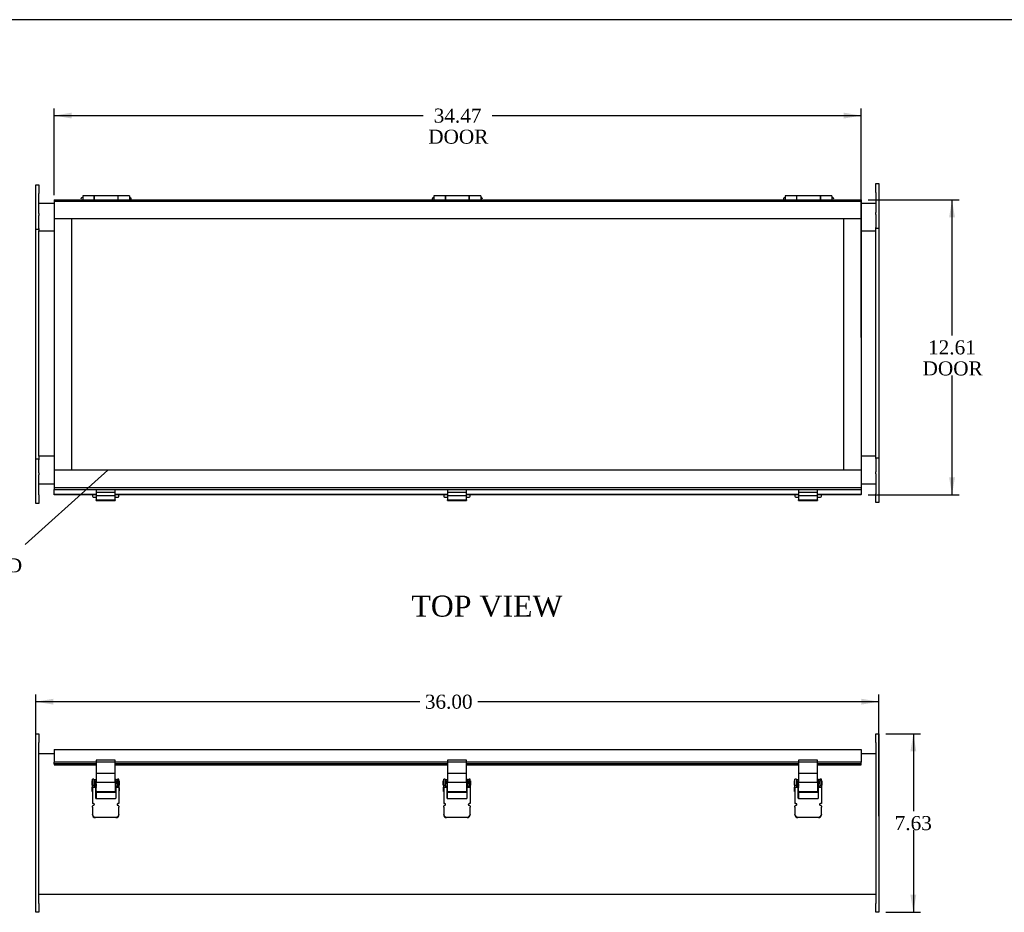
# Model space of a CAD drawing. Header units: inches. Extents: x 0 to 120, y -1 to 80.
# Tile 3 of 6: x 27 to 69, y 41 to 80. Entities that reach past the tile are written whole.
import ezdxf
from ezdxf import colors
from ezdxf.entities.mleader import LeaderData, LeaderLine
from ezdxf.enums import TextEntityAlignment as Align
from ezdxf.lldxf.tags import DXFTag
from ezdxf.math import Vec2, Vec3

# ---------------------------------------------------------------- set-up
doc = ezdxf.new("R2010")
doc.units = ezdxf.units.IN
doc.header["$MEASUREMENT"] = 0
for name, color, linetype in [('CCH03740', 7, 'Continuous'), ('CCH03741', 7, 'Continuous'), ('COM42530', 7, 'Continuous'), ('COM52566', 7, 'Continuous'), ('COM52570', 7, 'Continuous'), ('Default', 7, 'Continuous'), ('GSK11095', 7, 'Continuous'), ('HNG11000', 7, 'Continuous'), ('HNG11000-2', 7, 'Continuous'), ('HNG11000-3', 7, 'Continuous')]:
    doc.layers.add(name, color=color, linetype=linetype)
doc.styles.add('SEACAD_Times_New_Roman', font='times.ttf')
tags = doc.linetypes.add('HIDDEN2', pattern=[0.1875, 0.125, -0.0625]).pattern_tags.tags
tags[6:7] = [DXFTag(74, 4), DXFTag(75, 0), DXFTag(340, '0'), DXFTag(46, 0.0), DXFTag(50, 0.0), DXFTag(44, 0.0), DXFTag(45, 0.0)]
tags[4:5] = [DXFTag(74, 4), DXFTag(75, 0), DXFTag(340, '0'), DXFTag(46, 0.0), DXFTag(50, 0.0), DXFTag(44, 0.0), DXFTag(45, 0.0)]
doc.dimstyles.new('HAMMOND_(STH_-_120x80)', dxfattribs={"dimtxt": 0.6, "dimasz": 0.75, "dimexe": 0.3, "dimexo": 0.3, "dimgap": 0.15, "dimtad": 0, "dimtih": 1, "dimtoh": 1, "dimzin": 0, "dimdsep": 46, "dimtxsty": 'SEACAD_Times_New_Roman', "dimblk1": '_SE_FILLED', "dimblk2": '_SE_FILLED', "dimsah": 1, "dimcen": 0.3, "dimadec": 0, "dimazin": 0, "dimtfac": 0.8, "dimtofl": 0, "dimtmove": 0, "dimatfit": 3, "dimfxl": 1, "dimtolj": 1, "dimtzin": 0, "dimarcsym": 0})

# ---------------------------------------------------------------- blocks, each defined once
blk = doc.blocks.new('_SE_FILLED')
at = {"color": 0}
blk.add_line((0, 0), (-1, 0), dxfattribs=at)
blk.add_solid([(0, 0), (-1, -0.1665), (-1, 0.1665), (0, 0)], dxfattribs=at)
blk = doc.blocks.new('SE')
at = {"layer": 'CCH03740', "color": 7, "linetype": 'Continuous'}
for p, q in [((30.532, 47.178), (30.589, 47.178)), ((30.532, 47.116), (30.532, 47.178)), ((30.532, 46.991), (30.532, 47.116)), ((30.595, 47.178), (30.589, 47.178)), ((30.589, 47.178), (30.589, 47.116)), ((30.589, 46.991), (30.589, 47.116)), ((31.42, 47.178), (31.405, 47.178)), ((31.449, 47.178), (31.42, 47.178)), ((31.449, 47.116), (31.449, 47.178)), ((31.449, 47.178), (31.506, 47.178)), ((31.449, 47.116), (31.449, 46.991)), ((31.506, 47.173), (31.506, 47.14)), ((45.532, 47.178), (45.589, 47.178)), ((45.532, 47.116), (45.532, 47.178)), ((45.532, 46.991), (45.532, 47.116)), ((45.595, 47.178), (45.589, 47.178)), ((45.589, 47.178), (45.589, 47.116)), ((45.589, 46.991), (45.589, 47.116)), ((46.42, 47.178), (46.405, 47.178)), ((46.449, 47.178), (46.42, 47.178)), ((46.449, 47.116), (46.449, 47.178)), ((46.449, 47.178), (46.506, 47.178)), ((46.449, 47.116), (46.449, 46.991)), ((46.506, 47.173), (46.506, 47.14)), ((60.532, 47.178), (60.589, 47.178)), ((60.532, 47.116), (60.532, 47.178)), ((60.532, 46.991), (60.532, 47.116)), ((60.595, 47.178), (60.589, 47.178)), ((60.589, 47.178), (60.589, 47.116)), ((60.589, 46.991), (60.589, 47.116)), ((61.42, 47.178), (61.405, 47.178)), ((61.449, 47.178), (61.42, 47.178)), ((61.449, 47.116), (61.449, 47.178)), ((61.449, 47.178), (61.506, 47.178)), ((61.449, 47.116), (61.449, 46.991)), ((61.506, 47.173), (61.506, 47.14)), ((30.532, 46.866), (30.532, 46.991)), ((30.589, 46.866), (30.532, 46.866)), ((30.589, 46.991), (30.589, 46.866)), ((30.589, 46.866), (30.595, 46.866)), ((30.589, 46.836), (30.589, 46.809)), ((30.595, 46.836), (30.589, 46.836)), ((30.589, 46.684), (30.589, 46.353)), ((31.42, 46.866), (31.449, 46.866)), ((31.42, 46.836), (31.449, 46.836)), ((31.449, 46.866), (31.449, 46.991)), ((31.506, 46.866), (31.449, 46.866)), ((31.449, 46.832), (31.449, 46.836)), ((31.506, 46.91), (31.506, 46.877)), ((45.532, 46.866), (45.532, 46.991)), ((45.589, 46.866), (45.532, 46.866)), ((45.589, 46.991), (45.589, 46.866)), ((45.589, 46.866), (45.595, 46.866)), ((45.589, 46.836), (45.589, 46.809)), ((45.595, 46.836), (45.589, 46.836)), ((45.589, 46.684), (45.589, 46.353)), ((46.42, 46.866), (46.449, 46.866)), ((46.42, 46.836), (46.449, 46.836)), ((46.449, 46.866), (46.449, 46.991)), ((46.506, 46.866), (46.449, 46.866)), ((46.449, 46.832), (46.449, 46.836)), ((46.506, 46.91), (46.506, 46.877)), ((60.532, 46.866), (60.532, 46.991)), ((60.589, 46.866), (60.532, 46.866)), ((60.589, 46.991), (60.589, 46.866)), ((60.589, 46.866), (60.595, 46.866)), ((60.589, 46.836), (60.589, 46.809)), ((60.595, 46.836), (60.589, 46.836)), ((60.589, 46.684), (60.589, 46.353)), ((61.42, 46.866), (61.449, 46.866)), ((61.42, 46.836), (61.449, 46.836)), ((61.449, 46.866), (61.449, 46.991)), ((61.506, 46.866), (61.449, 46.866)), ((61.449, 46.832), (61.449, 46.836)), ((61.506, 46.91), (61.506, 46.877))]:
    blk.add_line(p, q, dxfattribs=at)
for centre, start, end in [((31.42, 46.851), 90, 170.3438), ((31.42, 46.851), 189.6562, 270), ((46.42, 46.851), 90, 170.3438), ((46.42, 46.851), 189.6562, 270), ((61.42, 46.851), 90, 170.3438), ((61.42, 46.851), 189.6562, 270)]:
    blk.add_arc(centre, 0.015, start, end, dxfattribs=at)
at = {"layer": 'CCH03741', "color": 7, "linetype": 'Continuous'}
for p, q in [((30.595, 48), (30.595, 47.933)), ((31.405, 48), (30.595, 48)), ((31.405, 47.933), (31.405, 48)), ((45.595, 48), (45.595, 47.933)), ((46.405, 48), (45.595, 48)), ((46.405, 47.933), (46.405, 48)), ((60.595, 48), (60.595, 47.933)), ((61.405, 48), (60.595, 48)), ((61.405, 47.933), (61.405, 48)), ((30.595, 47.933), (30.595, 47.44)), ((30.595, 47.933), (31.405, 47.933)), ((31.405, 47.44), (31.405, 47.933)), ((45.595, 47.933), (45.595, 47.44)), ((45.595, 47.933), (46.405, 47.933)), ((46.405, 47.44), (46.405, 47.933)), ((60.595, 47.933), (60.595, 47.44)), ((60.595, 47.933), (61.405, 47.933)), ((61.405, 47.44), (61.405, 47.933)), ((30.421, 46.928), (30.421, 47.116)), ((30.436, 47.116), (30.421, 47.116)), ((30.501, 47.182), (30.436, 47.182)), ((30.436, 47.104), (30.436, 47.182)), ((30.436, 46.945), (30.436, 47.104)), ((30.501, 47.182), (30.501, 47.104)), ((30.501, 47.104), (30.501, 46.945)), ((30.532, 47.1), (30.501, 47.1)), ((30.595, 47.44), (30.595, 47.058)), ((30.595, 47.44), (31.405, 47.44)), ((31.405, 47.058), (31.405, 47.44)), ((31.433, 46.944), (31.433, 47.1)), ((31.449, 47.1), (31.433, 47.1)), ((31.566, 47.182), (31.506, 47.182)), ((31.506, 47.182), (31.506, 47.173)), ((31.506, 47.14), (31.506, 47.104)), ((31.506, 47.104), (31.506, 46.945)), ((31.566, 47.104), (31.566, 47.182)), ((31.581, 47.116), (31.566, 47.116)), ((31.566, 47.104), (31.566, 46.945)), ((31.581, 47.116), (31.581, 46.928)), ((45.421, 46.928), (45.421, 47.116)), ((45.436, 47.116), (45.421, 47.116)), ((45.501, 47.182), (45.436, 47.182)), ((45.436, 47.104), (45.436, 47.182)), ((45.436, 46.945), (45.436, 47.104)), ((45.501, 47.182), (45.501, 47.104)), ((45.501, 47.104), (45.501, 46.945)), ((45.532, 47.1), (45.501, 47.1)), ((45.595, 47.44), (45.595, 47.058)), ((45.595, 47.44), (46.405, 47.44)), ((46.405, 47.058), (46.405, 47.44)), ((46.433, 46.944), (46.433, 47.1)), ((46.449, 47.1), (46.433, 47.1)), ((46.566, 47.182), (46.506, 47.182)), ((46.506, 47.182), (46.506, 47.173)), ((46.506, 47.14), (46.506, 47.104)), ((46.506, 47.104), (46.506, 46.945)), ((46.566, 47.104), (46.566, 47.182)), ((46.581, 47.116), (46.566, 47.116)), ((46.566, 47.104), (46.566, 46.945)), ((46.581, 47.116), (46.581, 46.928)), ((60.421, 46.928), (60.421, 47.116)), ((60.436, 47.116), (60.421, 47.116)), ((60.501, 47.182), (60.436, 47.182)), ((60.436, 47.104), (60.436, 47.182)), ((60.436, 46.945), (60.436, 47.104)), ((60.501, 47.182), (60.501, 47.104)), ((60.501, 47.104), (60.501, 46.945)), ((60.532, 47.1), (60.501, 47.1)), ((60.595, 47.44), (60.595, 47.058)), ((60.595, 47.44), (61.405, 47.44)), ((61.405, 47.058), (61.405, 47.44)), ((61.433, 46.944), (61.433, 47.1)), ((61.449, 47.1), (61.433, 47.1)), ((61.566, 47.182), (61.506, 47.182)), ((61.506, 47.182), (61.506, 47.173)), ((61.506, 47.14), (61.506, 47.104)), ((61.506, 47.104), (61.506, 46.945)), ((61.566, 47.104), (61.566, 47.182)), ((61.581, 47.116), (61.566, 47.116)), ((61.566, 47.104), (61.566, 46.945)), ((61.581, 47.116), (61.581, 46.928)), ((30.421, 46.928), (30.436, 46.928)), ((30.424, 46.653), (30.424, 46.841)), ((30.436, 46.841), (30.424, 46.841)), ((30.436, 46.91), (30.436, 46.945)), ((30.501, 46.91), (30.436, 46.91)), ((30.436, 46.857), (30.436, 46.91)), ((30.436, 46.857), (30.436, 46.142)), ((30.511, 46.832), (30.445, 46.832)), ((30.501, 46.945), (30.501, 46.91)), ((30.501, 46.944), (30.532, 46.944)), ((30.501, 46.91), (30.501, 46.832)), ((30.563, 46.832), (30.511, 46.832)), ((30.578, 46.368), (30.578, 46.816)), ((30.595, 46.809), (30.578, 46.809)), ((30.578, 46.684), (30.595, 46.684)), ((30.595, 46.663), (30.595, 47.058)), ((30.595, 47.058), (31.405, 47.058)), ((31.405, 47.058), (31.405, 46.663)), ((31.428, 46.809), (31.405, 46.809)), ((31.405, 46.684), (31.428, 46.684)), ((31.428, 46.816), (31.428, 46.368)), ((31.433, 46.944), (31.449, 46.944)), ((31.49, 46.832), (31.444, 46.832)), ((31.556, 46.832), (31.49, 46.832)), ((31.506, 46.945), (31.506, 46.91)), ((31.566, 46.91), (31.506, 46.91)), ((31.506, 46.832), (31.506, 46.877)), ((31.566, 46.945), (31.566, 46.91)), ((31.566, 46.928), (31.581, 46.928)), ((31.566, 46.91), (31.566, 46.857)), ((31.566, 46.857), (31.566, 46.142)), ((31.574, 46.809), (31.566, 46.809)), ((31.566, 46.684), (31.574, 46.684)), ((31.574, 46.809), (31.574, 46.684)), ((45.421, 46.928), (45.436, 46.928)), ((45.424, 46.653), (45.424, 46.841)), ((45.436, 46.841), (45.424, 46.841)), ((45.436, 46.91), (45.436, 46.945)), ((45.501, 46.91), (45.436, 46.91)), ((45.436, 46.857), (45.436, 46.91)), ((45.436, 46.857), (45.436, 46.142)), ((45.511, 46.832), (45.445, 46.832)), ((45.501, 46.945), (45.501, 46.91)), ((45.501, 46.944), (45.532, 46.944)), ((45.501, 46.91), (45.501, 46.832)), ((45.563, 46.832), (45.511, 46.832)), ((45.578, 46.368), (45.578, 46.816)), ((45.595, 46.809), (45.578, 46.809)), ((45.578, 46.684), (45.595, 46.684)), ((45.595, 46.663), (45.595, 47.058)), ((45.595, 47.058), (46.405, 47.058)), ((46.405, 47.058), (46.405, 46.663)), ((46.428, 46.809), (46.405, 46.809)), ((46.405, 46.684), (46.428, 46.684)), ((46.428, 46.816), (46.428, 46.368)), ((46.433, 46.944), (46.449, 46.944)), ((46.49, 46.832), (46.444, 46.832)), ((46.556, 46.832), (46.49, 46.832)), ((46.506, 46.945), (46.506, 46.91)), ((46.566, 46.91), (46.506, 46.91)), ((46.506, 46.832), (46.506, 46.877)), ((46.566, 46.945), (46.566, 46.91)), ((46.566, 46.928), (46.581, 46.928)), ((46.566, 46.91), (46.566, 46.857)), ((46.566, 46.857), (46.566, 46.142)), ((46.574, 46.809), (46.566, 46.809)), ((46.566, 46.684), (46.574, 46.684)), ((46.574, 46.809), (46.574, 46.684)), ((60.421, 46.928), (60.436, 46.928)), ((60.424, 46.653), (60.424, 46.841)), ((60.436, 46.841), (60.424, 46.841)), ((60.436, 46.91), (60.436, 46.945)), ((60.501, 46.91), (60.436, 46.91)), ((60.436, 46.857), (60.436, 46.91)), ((60.436, 46.857), (60.436, 46.142)), ((60.511, 46.832), (60.445, 46.832)), ((60.501, 46.945), (60.501, 46.91)), ((60.501, 46.944), (60.532, 46.944)), ((60.501, 46.91), (60.501, 46.832)), ((60.563, 46.832), (60.511, 46.832)), ((60.578, 46.368), (60.578, 46.816)), ((60.595, 46.809), (60.578, 46.809)), ((60.578, 46.684), (60.595, 46.684)), ((60.595, 46.663), (60.595, 47.058)), ((60.595, 47.058), (61.405, 47.058)), ((61.405, 47.058), (61.405, 46.663)), ((61.428, 46.809), (61.405, 46.809)), ((61.405, 46.684), (61.428, 46.684)), ((61.428, 46.816), (61.428, 46.368)), ((61.433, 46.944), (61.449, 46.944)), ((61.49, 46.832), (61.444, 46.832)), ((61.556, 46.832), (61.49, 46.832)), ((61.506, 46.945), (61.506, 46.91)), ((61.566, 46.91), (61.506, 46.91)), ((61.506, 46.832), (61.506, 46.877)), ((61.566, 46.945), (61.566, 46.91)), ((61.566, 46.928), (61.581, 46.928)), ((61.566, 46.91), (61.566, 46.857)), ((61.566, 46.857), (61.566, 46.142)), ((61.574, 46.809), (61.566, 46.809)), ((61.566, 46.684), (61.574, 46.684)), ((61.574, 46.809), (61.574, 46.684)), ((30.424, 46.653), (30.436, 46.653)), ((31.413, 46.352), (30.594, 46.352)), ((30.595, 46.663), (31.405, 46.663)), ((30.595, 46.663), (30.595, 46.629)), ((30.595, 46.629), (31.405, 46.629)), ((31.405, 46.629), (31.405, 46.663)), ((45.424, 46.653), (45.436, 46.653)), ((46.413, 46.352), (45.594, 46.352)), ((45.595, 46.663), (46.405, 46.663)), ((45.595, 46.663), (45.595, 46.629)), ((45.595, 46.629), (46.405, 46.629)), ((46.405, 46.629), (46.405, 46.663)), ((60.424, 46.653), (60.436, 46.653)), ((61.413, 46.352), (60.594, 46.352)), ((60.595, 46.663), (61.405, 46.663)), ((60.595, 46.663), (60.595, 46.629)), ((60.595, 46.629), (61.405, 46.629)), ((61.405, 46.629), (61.405, 46.663)), ((30.48, 46.142), (30.436, 46.142)), ((30.436, 45.992), (30.436, 46.029)), ((30.436, 45.992), (30.436, 45.987)), ((30.436, 45.987), (30.436, 45.68)), ((30.48, 46.064), (30.471, 46.064)), ((31.566, 46.142), (31.527, 46.142)), ((31.531, 46.064), (31.527, 46.064)), ((31.566, 46.029), (31.566, 45.992)), ((31.566, 45.987), (31.566, 45.992)), ((31.566, 45.68), (31.566, 45.987)), ((45.48, 46.142), (45.436, 46.142)), ((45.436, 45.992), (45.436, 46.029)), ((45.436, 45.992), (45.436, 45.987)), ((45.436, 45.987), (45.436, 45.68)), ((45.48, 46.064), (45.471, 46.064)), ((46.566, 46.142), (46.527, 46.142)), ((46.531, 46.064), (46.527, 46.064)), ((46.566, 46.029), (46.566, 45.992)), ((46.566, 45.987), (46.566, 45.992)), ((46.566, 45.68), (46.566, 45.987)), ((60.48, 46.142), (60.436, 46.142)), ((60.436, 45.992), (60.436, 46.029)), ((60.436, 45.992), (60.436, 45.987)), ((60.436, 45.987), (60.436, 45.68)), ((60.48, 46.064), (60.471, 46.064)), ((61.566, 46.142), (61.527, 46.142)), ((61.531, 46.064), (61.527, 46.064)), ((61.566, 46.029), (61.566, 45.992)), ((61.566, 45.987), (61.566, 45.992)), ((61.566, 45.68), (61.566, 45.987)), ((30.436, 45.659), (30.436, 45.68)), ((30.561, 45.562), (31.441, 45.562)), ((31.441, 45.542), (30.561, 45.542)), ((31.566, 45.68), (31.566, 45.659)), ((45.436, 45.659), (45.436, 45.68)), ((45.561, 45.562), (46.441, 45.562)), ((46.441, 45.542), (45.561, 45.542)), ((46.566, 45.68), (46.566, 45.659)), ((60.436, 45.659), (60.436, 45.68)), ((60.561, 45.562), (61.441, 45.562)), ((61.441, 45.542), (60.561, 45.542)), ((61.566, 45.68), (61.566, 45.659))]:
    blk.add_line(p, q, dxfattribs=at)
for centre, radius, start, end in [((30.563, 46.816), 0.0156, 0, 90), ((31.444, 46.816), 0.0156, 90, 180), ((45.563, 46.816), 0.0156, 0, 90), ((46.444, 46.816), 0.0156, 90, 180), ((60.563, 46.816), 0.0156, 0, 90), ((61.444, 46.816), 0.0156, 90, 180), ((30.594, 46.368), 0.0156, 180, 270), ((31.413, 46.368), 0.0156, 270, 0), ((45.594, 46.368), 0.0156, 180, 270), ((46.413, 46.368), 0.0156, 270, 0), ((60.594, 46.368), 0.0156, 180, 270), ((61.413, 46.368), 0.0156, 270, 0), ((30.471, 46.029), 0.035, 90, 180), ((30.48, 46.103), 0.039, 35.9208, 89.9828), ((30.48, 46.103), 0.039, 270, 35.879), ((31.527, 46.103), 0.039, 159.7948, 270), ((31.527, 46.103), 0.039, 90, 159.7948), ((31.531, 46.029), 0.035, 0, 90), ((45.471, 46.029), 0.035, 90, 180), ((45.48, 46.103), 0.039, 35.9208, 89.9828), ((45.48, 46.103), 0.039, 270, 35.879), ((46.527, 46.103), 0.039, 159.7948, 270), ((46.527, 46.103), 0.039, 90, 159.7948), ((46.531, 46.029), 0.035, 0, 90), ((60.471, 46.029), 0.035, 90, 180), ((60.48, 46.103), 0.039, 35.9208, 89.9828), ((60.48, 46.103), 0.039, 270, 35.879), ((61.527, 46.103), 0.039, 159.7948, 270), ((61.527, 46.103), 0.039, 90, 159.7948), ((61.531, 46.029), 0.035, 0, 90)]:
    blk.add_arc(centre, radius, start, end, dxfattribs=at)
for centre, major_axis, start_param, end_param in [((30.561, 45.68), (-0.125, 0), 0, 1.570796), ((30.561, 45.659), (0.125, 0), 3.141593, 4.712389), ((31.441, 45.68), (-0.125, 0), 1.570796, 3.141593), ((31.441, 45.659), (0.125, 0), 4.712389, 6.283185), ((45.561, 45.68), (-0.125, 0), 0, 1.570796), ((45.561, 45.659), (0.125, 0), 3.141593, 4.712389), ((46.441, 45.68), (-0.125, 0), 1.570796, 3.141593), ((46.441, 45.659), (0.125, 0), 4.712389, 6.283185), ((60.561, 45.68), (-0.125, 0), 0, 1.570796), ((60.561, 45.659), (0.125, 0), 3.141593, 4.712389), ((61.441, 45.68), (-0.125, 0), 1.570796, 3.141593), ((61.441, 45.659), (0.125, 0), 4.712389, 6.283185)]:
    blk.add_ellipse(centre, major_axis=major_axis, ratio=0.939693, start_param=start_param, end_param=end_param, dxfattribs=at)
for points, knots in [([(30.436, 46.857), (30.436, 46.85), (30.436, 46.843), (30.438, 46.834), (30.441, 46.832), (30.445, 46.832)], [0, 0, 0, 0, 0.5, 0.5, 1, 1, 1, 1]), ([(31.556, 46.832), (31.558, 46.832), (31.56, 46.832), (31.562, 46.835), (31.563, 46.836), (31.565, 46.843), (31.566, 46.85), (31.566, 46.857)], [0, 0, 0, 0, 0.25, 0.25, 0.5, 0.5, 1, 1, 1, 1]), ([(45.436, 46.857), (45.436, 46.85), (45.436, 46.843), (45.438, 46.834), (45.441, 46.832), (45.445, 46.832)], [0, 0, 0, 0, 0.5, 0.5, 1, 1, 1, 1]), ([(46.556, 46.832), (46.558, 46.832), (46.56, 46.832), (46.562, 46.835), (46.563, 46.836), (46.565, 46.843), (46.566, 46.85), (46.566, 46.857)], [0, 0, 0, 0, 0.25, 0.25, 0.5, 0.5, 1, 1, 1, 1]), ([(60.436, 46.857), (60.436, 46.85), (60.436, 46.843), (60.438, 46.834), (60.441, 46.832), (60.445, 46.832)], [0, 0, 0, 0, 0.5, 0.5, 1, 1, 1, 1]), ([(61.556, 46.832), (61.558, 46.832), (61.56, 46.832), (61.562, 46.835), (61.563, 46.836), (61.565, 46.843), (61.566, 46.85), (61.566, 46.857)], [0, 0, 0, 0, 0.25, 0.25, 0.5, 0.5, 1, 1, 1, 1])]:
    blk.add_open_spline(points, degree=3, knots=knots, dxfattribs=at)
at = {"layer": 'COM42530', "color": 7, "linetype": 'Continuous'}
for p, q in [((28.019, 48.747), (28.019, 49.122)), ((28.019, 49.122), (28.144, 49.122)), ((28.144, 49.122), (28.144, 48.747)), ((63.894, 48.747), (63.894, 49.122)), ((63.894, 49.122), (64.019, 49.122)), ((64.019, 49.122), (64.019, 48.747)), ((28.019, 41.872), (28.019, 48.747)), ((28.144, 41.872), (28.144, 48.747)), ((63.894, 48.747), (63.894, 41.872)), ((64.019, 48.747), (64.019, 41.872)), ((28.019, 41.497), (28.019, 41.872)), ((28.144, 41.872), (28.144, 41.497)), ((63.894, 41.497), (63.894, 41.872)), ((64.019, 41.872), (64.019, 41.497)), ((28.144, 41.497), (28.019, 41.497)), ((64.019, 41.497), (63.894, 41.497))]:
    blk.add_line(p, q, dxfattribs=at)
at = {"layer": 'COM52566', "color": 7, "linetype": 'Continuous'}
for p, q in [((28.801, 48.45), (28.801, 48.342)), ((28.801, 48.45), (63.269, 48.45)), ((63.269, 48.45), (63.269, 48.342)), ((28.801, 48.342), (28.801, 47.911)), ((63.269, 48.342), (63.269, 47.911)), ((28.801, 47.841), (28.801, 47.911)), ((30.595, 47.911), (28.801, 47.911)), ((30.595, 47.841), (28.801, 47.841)), ((28.801, 47.841), (28.801, 47.797)), ((28.801, 47.794), (28.801, 47.797)), ((28.801, 47.794), (30.595, 47.794)), ((45.595, 47.911), (31.405, 47.911)), ((45.595, 47.841), (31.405, 47.841)), ((31.405, 47.794), (45.595, 47.794)), ((60.595, 47.911), (46.405, 47.911)), ((60.595, 47.841), (46.405, 47.841)), ((46.405, 47.794), (60.595, 47.794)), ((63.269, 47.911), (61.405, 47.911)), ((63.269, 47.841), (61.405, 47.841)), ((61.405, 47.794), (63.269, 47.794)), ((63.269, 47.841), (63.269, 47.911)), ((63.269, 47.797), (63.269, 47.841)), ((63.269, 47.797), (63.269, 47.794))]:
    blk.add_line(p, q, dxfattribs=at)
at = {"layer": 'COM52570', "color": 7, "linetype": 'Continuous'}
for p, q in [((28.144, 48.278), (28.801, 48.278)), ((63.269, 48.278), (63.894, 48.278)), ((28.144, 42.278), (63.894, 42.278))]:
    blk.add_line(p, q, dxfattribs=at)
at = {"layer": 'GSK11095', "color": 7, "linetype": 'Continuous'}
for p, q in [((28.801, 48.378), (28.801, 48.378)), ((28.801, 48.378), (28.801, 48.19)), ((28.801, 48.378), (28.801, 48.378)), ((63.269, 48.378), (63.269, 48.19)), ((63.269, 48.378), (63.269, 48.378)), ((63.269, 48.378), (63.269, 48.378)), ((28.801, 48.19), (28.801, 48.19)), ((28.801, 48.19), (28.801, 48.19)), ((63.269, 48.19), (63.269, 48.19)), ((63.269, 48.19), (63.269, 48.19))]:
    blk.add_line(p, q, dxfattribs=at)
blk = doc.blocks.new('SE4')
at = {"layer": 'CCH03741', "color": 7, "linetype": 'Continuous'}
for p, q in [((30.436, 59.33), (30.436, 59.271)), ((30.595, 59.553), (30.595, 59.438)), ((31.405, 59.553), (30.595, 59.553)), ((30.595, 59.438), (30.595, 59.3)), ((31.405, 59.438), (30.595, 59.438)), ((30.595, 59.3), (30.595, 59.122)), ((30.595, 59.3), (31.405, 59.3)), ((31.405, 59.438), (31.405, 59.553)), ((31.405, 59.3), (31.405, 59.438)), ((31.405, 59.122), (31.405, 59.3)), ((31.566, 59.271), (31.566, 59.33)), ((45.436, 59.33), (45.436, 59.271)), ((45.595, 59.553), (45.595, 59.438)), ((46.405, 59.553), (45.595, 59.553)), ((45.595, 59.438), (45.595, 59.3)), ((46.405, 59.438), (45.595, 59.438)), ((45.595, 59.3), (45.595, 59.122)), ((45.595, 59.3), (46.405, 59.3)), ((46.405, 59.438), (46.405, 59.553)), ((46.405, 59.3), (46.405, 59.438)), ((46.405, 59.122), (46.405, 59.3)), ((46.566, 59.271), (46.566, 59.33)), ((60.436, 59.33), (60.436, 59.271)), ((60.595, 59.553), (60.595, 59.438)), ((61.405, 59.553), (60.595, 59.553)), ((60.595, 59.438), (60.595, 59.3)), ((61.405, 59.438), (60.595, 59.438)), ((60.595, 59.3), (60.595, 59.122)), ((60.595, 59.3), (61.405, 59.3)), ((61.405, 59.438), (61.405, 59.553)), ((61.405, 59.3), (61.405, 59.438)), ((61.405, 59.122), (61.405, 59.3)), ((61.566, 59.271), (61.566, 59.33)), ((30.561, 59.228), (30.595, 59.228)), ((30.595, 59.098), (30.595, 59.122)), ((30.595, 59.122), (31.405, 59.122)), ((30.595, 59.098), (31.405, 59.098)), ((31.405, 59.228), (31.441, 59.228)), ((31.405, 59.122), (31.405, 59.098)), ((45.561, 59.228), (45.595, 59.228)), ((45.595, 59.098), (45.595, 59.122)), ((45.595, 59.122), (46.405, 59.122)), ((45.595, 59.098), (46.405, 59.098)), ((46.405, 59.228), (46.441, 59.228)), ((46.405, 59.122), (46.405, 59.098)), ((60.561, 59.228), (60.595, 59.228)), ((60.595, 59.098), (60.595, 59.122)), ((60.595, 59.122), (61.405, 59.122)), ((60.595, 59.098), (61.405, 59.098)), ((61.405, 59.228), (61.441, 59.228)), ((61.405, 59.122), (61.405, 59.098))]:
    blk.add_line(p, q, dxfattribs=at)
for centre, start_param, end_param in [((30.561, 59.271), 0, 1.570796), ((31.441, 59.271), 1.570796, 3.141593), ((45.561, 59.271), 0, 1.570796), ((46.441, 59.271), 1.570796, 3.141593), ((60.561, 59.271), 0, 1.570796), ((61.441, 59.271), 1.570796, 3.141593)]:
    blk.add_ellipse(centre, major_axis=(-0.125, 0), ratio=0.34202, start_param=start_param, end_param=end_param, dxfattribs=at)
at = {"layer": 'COM42530', "color": 7, "linetype": 'Continuous'}
for p, q in [((28.019, 72.209), (28.019, 72.584)), ((28.019, 72.584), (28.144, 72.584)), ((28.144, 72.584), (28.144, 72.209)), ((63.894, 72.629), (64.019, 72.629)), ((63.894, 72.254), (63.894, 72.629)), ((64.019, 72.629), (64.019, 72.254)), ((28.019, 71.357), (28.019, 72.209)), ((28.144, 71.357), (28.144, 72.209)), ((63.894, 72.254), (63.894, 71.402)), ((64.019, 72.254), (64.019, 71.402)), ((28.019, 71.268), (28.019, 71.357)), ((28.019, 70.706), (28.019, 71.268)), ((28.144, 71.357), (28.144, 71.268)), ((28.144, 70.706), (28.144, 71.268)), ((63.894, 71.313), (63.894, 71.402)), ((63.894, 71.313), (63.894, 70.751)), ((64.019, 71.402), (64.019, 71.313)), ((64.019, 71.313), (64.019, 70.751)), ((28.019, 70.67), (28.019, 70.706)), ((28.019, 60.873), (28.019, 70.67)), ((28.144, 70.67), (28.019, 70.67)), ((28.144, 70.706), (28.144, 70.67)), ((63.894, 70.715), (63.894, 70.751)), ((64.019, 70.715), (63.894, 70.715)), ((64.019, 70.751), (64.019, 70.715)), ((64.019, 70.715), (64.019, 60.918)), ((28.019, 60.836), (28.019, 60.873)), ((28.019, 60.873), (28.144, 60.873)), ((28.019, 60.274), (28.019, 60.836)), ((28.144, 60.873), (28.144, 60.836)), ((28.144, 60.274), (28.144, 60.836)), ((63.894, 60.918), (64.019, 60.918)), ((63.894, 60.881), (63.894, 60.918)), ((63.894, 60.881), (63.894, 60.319)), ((64.019, 60.918), (64.019, 60.881)), ((64.019, 60.881), (64.019, 60.319)), ((28.019, 60.186), (28.019, 60.274)), ((28.019, 59.334), (28.019, 60.186)), ((28.144, 60.274), (28.144, 60.186)), ((28.144, 59.334), (28.144, 60.186)), ((63.894, 60.231), (63.894, 60.319)), ((63.894, 60.231), (63.894, 59.379)), ((64.019, 60.319), (64.019, 60.231)), ((64.019, 60.231), (64.019, 59.379)), ((28.019, 58.959), (28.019, 59.334)), ((28.144, 59.334), (28.144, 58.959)), ((63.894, 59.004), (63.894, 59.379)), ((64.019, 59.379), (64.019, 59.004)), ((28.144, 58.959), (28.019, 58.959)), ((64.019, 59.004), (63.894, 59.004))]:
    blk.add_line(p, q, dxfattribs=at)
at = {"layer": 'COM52566', "color": 7, "linetype": 'Continuous'}
for p, q in [((28.801, 71.941), (28.801, 71.833)), ((28.801, 71.941), (63.269, 71.941)), ((63.269, 71.941), (63.269, 71.833)), ((28.801, 71.833), (28.801, 59.674)), ((63.269, 71.833), (63.269, 59.674)), ((28.801, 59.674), (28.801, 59.566)), ((28.801, 59.566), (63.269, 59.566)), ((28.801, 59.521), (28.801, 59.566)), ((28.801, 59.347), (28.801, 59.521)), ((28.801, 59.33), (28.801, 59.347)), ((30.595, 59.347), (28.801, 59.347)), ((30.595, 59.33), (28.801, 59.33)), ((45.595, 59.347), (31.405, 59.347)), ((45.595, 59.33), (31.405, 59.33)), ((60.595, 59.347), (46.405, 59.347)), ((60.595, 59.33), (46.405, 59.33)), ((63.269, 59.347), (61.405, 59.347)), ((63.269, 59.33), (61.405, 59.33)), ((63.269, 59.674), (63.269, 59.566)), ((63.269, 59.566), (63.269, 59.521)), ((63.269, 59.521), (63.269, 59.347)), ((63.269, 59.33), (63.269, 59.347))]:
    blk.add_line(p, q, dxfattribs=at)
at = {"layer": 'COM52570', "color": 7, "linetype": 'Continuous'}
for p, q in [((28.144, 71.794), (28.801, 71.794)), ((63.269, 71.794), (63.894, 71.794)), ((28.144, 70.67), (28.144, 70.607)), ((63.894, 70.607), (63.894, 70.715)), ((28.144, 60.981), (28.144, 70.607)), ((28.144, 70.607), (28.801, 70.607)), ((63.269, 70.607), (63.894, 70.607)), ((63.894, 60.981), (63.894, 70.607)), ((28.144, 60.981), (28.144, 60.873)), ((28.801, 60.981), (28.144, 60.981)), ((63.894, 60.981), (63.269, 60.981)), ((63.894, 60.918), (63.894, 60.981)), ((28.801, 59.794), (28.144, 59.794)), ((63.894, 59.794), (63.269, 59.794))]:
    blk.add_line(p, q, dxfattribs=at)
at = {"layer": 'GSK11095', "color": 7, "linetype": 'HIDDEN2'}
for p, q in [((63.269, 71.869), (28.801, 71.869)), ((63.269, 71.119), (28.801, 71.119)), ((29.551, 71.119), (28.801, 71.119)), ((29.551, 60.388), (29.551, 71.119)), ((62.519, 60.388), (62.519, 71.119)), ((63.269, 71.119), (62.519, 71.119)), ((63.269, 60.388), (28.801, 60.388)), ((29.551, 60.388), (28.801, 60.388)), ((63.269, 60.388), (62.519, 60.388)), ((63.269, 59.638), (28.801, 59.638))]:
    blk.add_line(p, q, dxfattribs=at)
at = {"layer": 'GSK11095', "color": 7, "linetype": 'Continuous'}
for p, q in [((28.801, 71.869), (28.801, 71.869)), ((28.801, 71.869), (28.801, 71.119)), ((28.801, 71.869), (28.801, 71.869)), ((63.269, 71.869), (63.269, 71.119)), ((63.269, 71.869), (63.269, 71.869)), ((63.269, 71.869), (63.269, 71.869)), ((28.801, 71.119), (28.801, 71.119)), ((28.801, 71.119), (28.801, 71.119)), ((63.269, 71.119), (63.269, 71.119)), ((63.269, 71.119), (63.269, 71.119)), ((28.801, 60.388), (28.801, 60.388)), ((28.801, 60.388), (28.801, 59.638)), ((28.801, 60.388), (28.801, 60.388)), ((63.269, 60.388), (63.269, 59.638)), ((63.269, 60.388), (63.269, 60.388)), ((63.269, 60.388), (63.269, 60.388)), ((28.801, 59.638), (28.801, 59.638)), ((28.801, 59.638), (28.801, 59.638)), ((63.269, 59.638), (63.269, 59.638)), ((63.269, 59.638), (63.269, 59.638))]:
    blk.add_line(p, q, dxfattribs=at)
at = {"layer": 'HNG11000', "color": 7, "linetype": 'Continuous'}
for p, q in [((30.523, 71.941), (30.523, 72.108)), ((31.515, 72.108), (30.523, 72.108)), ((31.515, 72.108), (31.515, 71.941)), ((45.523, 71.941), (45.523, 72.108)), ((46.515, 72.108), (45.523, 72.108)), ((46.515, 72.108), (46.515, 71.941)), ((60.523, 71.941), (60.523, 72.108)), ((61.515, 72.108), (60.523, 72.108)), ((61.515, 72.108), (61.515, 71.941))]:
    blk.add_line(p, q, dxfattribs=at)
at = {"layer": 'HNG11000-2', "color": 7, "linetype": 'Continuous'}
for p, q in [((30.019, 72.108), (30.019, 71.941)), ((30.515, 72.108), (30.019, 72.108)), ((30.515, 71.941), (30.515, 72.108)), ((31.523, 72.108), (31.523, 71.941)), ((32.019, 72.108), (31.523, 72.108)), ((32.019, 72.108), (32.019, 71.941)), ((45.019, 72.108), (45.019, 71.941)), ((45.515, 72.108), (45.019, 72.108)), ((45.515, 71.941), (45.515, 72.108)), ((46.523, 72.108), (46.523, 71.941)), ((47.019, 72.108), (46.523, 72.108)), ((47.019, 72.108), (47.019, 71.941)), ((60.019, 72.108), (60.019, 71.941)), ((60.515, 72.108), (60.019, 72.108)), ((60.515, 71.941), (60.515, 72.108)), ((61.523, 72.108), (61.523, 71.941)), ((62.019, 72.108), (61.523, 72.108)), ((62.019, 72.108), (62.019, 71.941))]:
    blk.add_line(p, q, dxfattribs=at)
at = {"layer": 'HNG11000-3', "color": 7, "linetype": 'Continuous'}
for p, q in [((30.019, 72.033), (30.006, 72.033)), ((30.523, 72.033), (30.515, 72.033)), ((31.523, 72.033), (31.515, 72.033)), ((32.031, 72.033), (32.019, 72.033)), ((45.019, 72.033), (45.006, 72.033)), ((45.523, 72.033), (45.515, 72.033)), ((46.523, 72.033), (46.515, 72.033)), ((47.031, 72.033), (47.019, 72.033)), ((60.019, 72.033), (60.006, 72.033)), ((60.523, 72.033), (60.515, 72.033)), ((61.523, 72.033), (61.515, 72.033)), ((62.031, 72.033), (62.019, 72.033))]:
    blk.add_line(p, q, dxfattribs=at)
for centre, start, end in [((30.006, 71.971), 90, 208.6854), ((32.031, 71.971), 331.3146, 90), ((45.006, 71.971), 90, 208.6854), ((47.031, 71.971), 331.3146, 90), ((60.006, 71.971), 90, 208.6854), ((62.031, 71.971), 331.3146, 90)]:
    blk.add_arc(centre, 0.0625, start, end, dxfattribs=at)
blk = doc.blocks.new('DMBLK154')
at = {"layer": 'Default', "linetype": 'Continuous', "transparency": 16777216}
for points in [[(28.769, 50.621), (28.019, 50.496), (28.769, 50.371)], [(63.269, 50.621), (63.269, 50.371), (64.019, 50.496)]]:
    blk.add_hatch(color=7, dxfattribs=at).paths.add_polyline_path(points)
at = {"layer": 'Default', "color": 7, "linetype": 'Continuous', "transparency": 16777216}
for p, q in [((28.019, 45.609), (28.019, 50.796)), ((44.421, 50.496), (28.019, 50.496)), ((64.019, 50.496), (46.888, 50.496)), ((64.019, 45.609), (64.019, 50.796))]:
    blk.add_line(p, q, dxfattribs=at)
at = {"layer": 'Default', "color": 7, "linetype": 'Continuous', "transparency": 16777216, "style": 'SEACAD_Times_New_Roman'}
blk.add_text('36.00', height=0.6, dxfattribs=at).set_placement((44.631, 50.796), align=Align.TOP_LEFT)
blk = doc.blocks.new('DMBLK155')
at = {"layer": 'Default', "linetype": 'Continuous', "transparency": 16777216}
for points in [[(29.551, 75.661), (28.801, 75.536), (29.551, 75.411)], [(62.519, 75.661), (62.519, 75.411), (63.269, 75.536)]]:
    blk.add_hatch(color=7, dxfattribs=at).paths.add_polyline_path(points)
at = {"layer": 'Default', "color": 7, "linetype": 'Continuous', "transparency": 16777216}
for p, q in [((28.801, 72.133), (28.801, 75.836)), ((63.269, 66.053), (63.269, 75.836)), ((28.801, 75.536), (44.566, 75.536)), ((47.503, 75.536), (63.269, 75.536))]:
    blk.add_line(p, q, dxfattribs=at)
at = {"layer": 'Default', "color": 7, "linetype": 'Continuous', "transparency": 16777216, "style": 'SEACAD_Times_New_Roman'}
for s, p in [('34.47', (45.011, 75.836)), ('DOOR', (44.776, 74.936))]:
    blk.add_text(s, height=0.6, dxfattribs=at).set_placement(p, align=Align.TOP_LEFT)
blk = doc.blocks.new('DMBLK157')
at = {"layer": 'Default', "linetype": 'Continuous', "transparency": 16777216}
for points in [[(65.618, 48.372), (65.493, 49.122), (65.368, 48.372)], [(65.618, 42.247), (65.368, 42.247), (65.493, 41.497)]]:
    blk.add_hatch(color=7, dxfattribs=at).paths.add_polyline_path(points)
at = {"layer": 'Default', "color": 7, "linetype": 'Continuous', "transparency": 16777216}
for p, q in [((64.319, 49.122), (65.793, 49.122)), ((65.493, 49.122), (65.493, 45.819)), ((65.493, 45.009), (65.493, 41.497)), ((64.319, 41.497), (65.793, 41.497))]:
    blk.add_line(p, q, dxfattribs=at)
at = {"layer": 'Default', "color": 7, "linetype": 'Continuous', "transparency": 16777216, "style": 'SEACAD_Times_New_Roman'}
blk.add_text('7.63', height=0.6, dxfattribs=at).set_placement((64.697, 45.609), align=Align.TOP_LEFT)
blk = doc.blocks.new('DMBLK162')
at = {"layer": 'Default', "linetype": 'Continuous', "transparency": 16777216}
for points in [[(67.27, 71.191), (67.145, 71.941), (67.02, 71.191)], [(67.27, 60.08), (67.02, 60.08), (67.145, 59.33)]]:
    blk.add_hatch(color=7, dxfattribs=at).paths.add_polyline_path(points)
at = {"layer": 'Default', "color": 7, "linetype": 'Continuous', "transparency": 16777216}
for p, q in [((63.569, 71.941), (67.445, 71.941)), ((67.145, 66.145), (67.145, 71.941)), ((67.145, 59.33), (67.145, 64.435)), ((63.569, 59.33), (67.445, 59.33))]:
    blk.add_line(p, q, dxfattribs=at)
at = {"layer": 'Default', "color": 7, "linetype": 'Continuous', "transparency": 16777216, "style": 'SEACAD_Times_New_Roman'}
for s, p in [('12.61', (66.122, 65.935)), ('DOOR', (65.887, 65.035))]:
    blk.add_text(s, height=0.6, dxfattribs=at).set_placement(p, align=Align.TOP_LEFT)
blk = doc.blocks.new('BORDER')
at = {"layer": 'Default', "color": 7, "linetype": 'Continuous'}
blk.add_line((0, 27.86), (-41.86, 27.86), dxfattribs=at)

msp = doc.modelspace()

# ---------------------------------------------------------------- block references
at = {"layer": 'Default', "color": 7, "xscale": 2.85, "yscale": 2.85, "zscale": 2.85}
msp.add_blockref('BORDER', (119.744, 0.233), dxfattribs=at)
at = {"layer": 'Default'}
for name in ['SE4', 'SE']:
    msp.add_blockref(name, (0, 0), dxfattribs=at)

# ---------------------------------------------------------------- texts
at = {"layer": 'Default', "color": 7, "linetype": 'Continuous', "style": 'SEACAD_Times_New_Roman'}
msp.add_text('TOP VIEW', height=0.9, dxfattribs=at).set_placement((44.056, 55.03), align=Align.TOP_LEFT)

# ---------------------------------------------------------------- dimensions: what is measured, and where the dimension line sits
at = {"layer": 'Default', "color": 7, "linetype": 'Continuous'}
for base, p1, p2, text, picture, middle in [((63.269, 75.536), (28.801, 71.833), (63.269, 65.753), '\\A1;<>\\PDOOR', 'DMBLK155', (46.035, 75.536)), ((28.019, 50.496), (64.019, 45.309), (28.019, 45.309), '\\A1;<>', 'DMBLK154', (45.654, 50.496))]:
    dim = msp.add_linear_dim(base=base, p1=p1, p2=p2, text=text, dimstyle='HAMMOND_(STH_-_120x80)', dxfattribs=at)
    dim.commit()
    dim.dimension.update_dxf_attribs({"geometry": picture, "text_midpoint": middle, "dimtype": 160})
for base, p1, p2, angle, text, picture, middle in [((67.145, 59.33), (63.269, 59.33), (63.269, 71.941), 90, '\\A1;<>\\PDOOR', 'DMBLK162', (67.145, 65.635)), ((65.493020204, 49.121957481), (63.893601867, 49.121957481), (63.893601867, 41.496957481), 270, '\\A1;<>', 'DMBLK157', (65.493020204, 45.30945755))]:
    dim = msp.add_linear_dim(base=base, p1=p1, p2=p2, angle=angle, text=text, dimstyle='HAMMOND_(STH_-_120x80)', dxfattribs=at)
    dim.commit()
    dim.dimension.update_dxf_attribs({"geometry": picture, "text_midpoint": middle, "dimtype": 161})

# ---------------------------------------------------------------- leaders
ml = msp.add_multileader_mtext('Standard', dxfattribs=at)
ml.set_content('{\\pxsm0.9;\\fTimes New Roman|b0||i0||c0|p34;\\W1.;GASKET\\PINSTALLED\\P}', color=7)
ml.set_leader_properties()
ml.set_arrow_properties(name='_SE_FILLED')
ml.build(insert=Vec2(0, 0))
ml.multileader.update_dxf_attribs({"dogleg_length": 0, "arrow_head_size": 0.75})
ctx = ml.context
ctx.base_point, ctx.char_height, ctx.arrow_head_size, ctx.landing_gap_size = Vec3(22.443, 57.002), 0.6, 0.75, 0.21
ctx.text_align_type = 1
notes = []
notes.append((ctx, [(0, (1, 1, 0), (27.563, 57.212), (-1, 0), 0, [(0, [(31.099, 60.388)], 0, [])])]))
ctx.mtext.insert, ctx.mtext.alignment = Vec3(24.943, 57.519), 2
for ctx, leaders in notes:
    for number, flags, end, landing, length, lines in leaders:
        leader = LeaderData()
        leader.index, (leader.has_last_leader_line, leader.has_dogleg_vector, leader.attachment_direction) = number, flags
        leader.last_leader_point, leader.dogleg_vector, leader.dogleg_length = Vec3(end), Vec3(landing), length
        for number, points, colour, breaks in lines:
            line = LeaderLine()
            line.index, line.vertices, line.color, line.breaks = number, Vec3.list(points), colors.encode_raw_color(colour), breaks
            leader.lines.append(line)
        ctx.leaders.append(leader)

doc.saveas('drawing.dxf')
